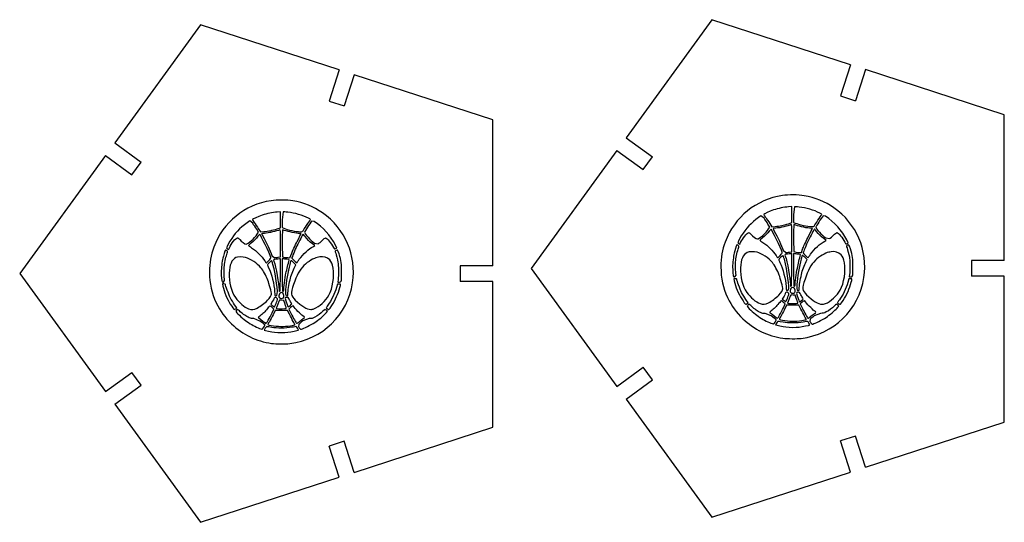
# Model space of a CAD drawing. Header units: millimetres. Extents: x 0 to 276, y 0 to 159.
# Tile 3 of 3: x 125 to 276, y 82 to 159. Entities that reach past the tile are written whole.
import ezdxf

# ---------------------------------------------------------------- set-up
doc = ezdxf.new("R2010")
doc.units = ezdxf.units.MM

msp = doc.modelspace()

# ---------------------------------------------------------------- linework, layer by layer
at = {"color": 7, "linetype": 'Continuous', "lineweight": 25}
for p, q in [((152.91, 158.21), (139.8, 140.16)), ((174.13, 151.32), (152.91, 158.21)), ((231.1, 159), (217.99, 140.95)), ((252.32, 152.11), (231.1, 159)), ((252.32, 152.11), (250.77, 147.35)), ((174.13, 151.32), (172.59, 146.56)), ((176.42, 150.57), (174.87, 145.82)), ((197.64, 143.68), (176.42, 150.57)), ((254.6, 151.37), (253.06, 146.61)), ((275.82, 144.47), (254.6, 151.37)), ((172.59, 146.56), (174.87, 145.82)), ((250.77, 147.35), (253.06, 146.61)), ((197.64, 121.37), (197.64, 143.68)), ((275.82, 122.16), (275.82, 144.47)), ((139.8, 140.16), (143.85, 137.22)), ((217.99, 140.95), (222.03, 138.01)), ((216.58, 139.01), (203.46, 120.96)), ((216.58, 139.01), (220.62, 136.07)), ((138.39, 138.22), (125.28, 120.17)), ((138.39, 138.22), (142.43, 135.28)), ((142.43, 135.28), (143.85, 137.22)), ((220.62, 136.07), (222.03, 138.01)), ((165.15, 129.62), (164.65, 129.58)), ((165.15, 127.17), (165.15, 129.62)), ((165.55, 129.61), (165.42, 128.41)), ((243.33, 130.41), (242.83, 130.37)), ((243.33, 127.97), (243.33, 130.41)), ((243.73, 130.4), (243.61, 129.2)), ((160.9, 127.86), (160.44, 128.22)), ((165.42, 128.41), (165.42, 127.21)), ((170.31, 128.14), (169.91, 128.19)), ((239.08, 128.65), (238.62, 129.01)), ((242.81, 127.8), (243.33, 127.97)), ((243.61, 129.2), (243.61, 128)), ((243.61, 128), (243.84, 127.9)), ((248.49, 128.93), (248.1, 128.98)), ((161.8, 126.5), (161.51, 126.95)), ((161.59, 126.19), (161.8, 126.5)), ((161.76, 127.06), (162.08, 126.55)), ((162.08, 126.55), (162.6, 126.59)), ((164.62, 127.01), (165.15, 127.17)), ((165.42, 127.21), (165.66, 127.11)), ((239.98, 127.29), (239.69, 127.75)), ((239.78, 126.99), (239.98, 127.29)), ((239.95, 127.85), (240.27, 127.34)), ((240.27, 127.34), (240.78, 127.38)), ((243.33, 123.51), (243.33, 125.6)), ((248.6, 125.24), (248.23, 125.52)), ((248.37, 125.13), (248.6, 125.24)), ((248.53, 125.63), (249.1, 125.52)), ((251.96, 124.86), (251.73, 125.31)), ((165.15, 122.72), (165.15, 124.81)), ((170.41, 124.45), (170.04, 124.73)), ((170.18, 124.33), (170.41, 124.45)), ((170.35, 124.84), (170.92, 124.73)), ((173.77, 124.07), (173.55, 124.52)), ((173.61, 123.99), (173.77, 124.07)), ((242.03, 123.73), (242.4, 123.39)), ((242.99, 123.45), (243.33, 123.51)), ((244.79, 123.39), (245.04, 124.06)), ((251.8, 124.78), (251.96, 124.86)), ((163.85, 122.94), (164.22, 122.6)), ((164.81, 122.66), (165.15, 122.72)), ((165.15, 122.45), (164.98, 122.42)), ((165.14, 119.97), (165.15, 122.45)), ((165.6, 122.42), (165.42, 122.45)), ((165.42, 122.45), (165.42, 119.98)), ((166.29, 122.61), (166.6, 122.6)), ((166.6, 122.6), (166.86, 123.27)), ((243.34, 123.25), (243.16, 123.21)), ((243.32, 120.76), (243.34, 123.25)), ((243.78, 123.21), (243.61, 123.25)), ((243.61, 123.25), (243.61, 120.78)), ((244.48, 123.4), (244.79, 123.39)), ((245.67, 122.31), (245.31, 122.66)), ((245.51, 122), (245.67, 122.31)), ((275.82, 122.16), (270.82, 122.16)), ((270.82, 122.16), (270.82, 119.76)), ((167.48, 121.52), (167.13, 121.87)), ((167.33, 121.21), (167.48, 121.52)), ((197.64, 121.37), (192.64, 121.37)), ((192.64, 121.37), (192.64, 118.97)), ((203.46, 120.96), (216.58, 102.91)), ((125.28, 120.17), (138.39, 102.12)), ((156.45, 118.86), (156.61, 119.11)), ((173.97, 119.25), (173.92, 118.86)), ((197.64, 118.97), (192.64, 118.97)), ((197.64, 96.66), (197.64, 118.97)), ((234.69, 119.38), (234.45, 119.38)), ((234.45, 119.38), (234.53, 119.04)), ((234.64, 119.65), (234.8, 119.91)), ((252.05, 119.35), (251.89, 118.81)), ((252.3, 119.37), (252.05, 119.35)), ((252.16, 120.04), (252.11, 119.65)), ((252.11, 119.65), (252.33, 119.65)), ((275.82, 119.76), (270.82, 119.76)), ((275.82, 97.45), (275.82, 119.76)), ((156.5, 118.58), (156.26, 118.58)), ((156.26, 118.58), (156.34, 118.24)), ((173.86, 118.56), (173.7, 118.02)), ((174.12, 118.57), (173.86, 118.56)), ((173.92, 118.86), (174.15, 118.86)), ((163.95, 115.95), (163.67, 115.47)), ((164.7, 116.32), (164.48, 116.52)), ((165.65, 116.06), (165.33, 116.1)), ((165.86, 115.47), (165.65, 116.06)), ((236.65, 115.72), (236.31, 116.21)), ((242.14, 116.74), (241.86, 116.26)), ((241.86, 116.26), (242.01, 116.15)), ((242.89, 117.11), (242.66, 117.31)), ((243.83, 116.85), (243.52, 116.89)), ((244.05, 116.26), (243.83, 116.85)), ((158.47, 114.93), (158.12, 115.41)), ((158.31, 114.8), (158.47, 114.93)), ((163.67, 115.47), (163.83, 115.36)), ((163.86, 114.15), (164.15, 114.74)), ((164.15, 114.74), (163.87, 114.97)), ((164.34, 114.53), (164.02, 113.88)), ((166.24, 114.54), (164.34, 114.53)), ((166.53, 113.94), (166.24, 114.54)), ((166.68, 114.96), (166.45, 114.75)), ((166.45, 114.75), (166.68, 114.24)), ((172.33, 114.42), (172.17, 114.55)), ((172.19, 114.23), (172.33, 114.42)), ((236.5, 115.6), (236.65, 115.72)), ((242.04, 114.94), (242.33, 115.53)), ((242.33, 115.53), (242.06, 115.77)), ((242.52, 115.32), (242.2, 114.68)), ((244.42, 115.33), (242.52, 115.32)), ((244.71, 114.73), (244.42, 115.33)), ((244.86, 115.75), (244.63, 115.55)), ((244.63, 115.55), (244.87, 115.03)), ((250.52, 115.21), (250.36, 115.34)), ((250.37, 115.02), (250.52, 115.21)), ((162, 112.9), (161.09, 113.29)), ((169.54, 113.29), (168.59, 112.93)), ((240.19, 113.69), (239.27, 114.08)), ((246.13, 113.19), (246.1, 112.85)), ((247.72, 114.08), (246.77, 113.72)), ((167.95, 112.4), (167.91, 112.06)), ((216.58, 102.91), (220.62, 105.85)), ((222.03, 103.91), (220.62, 105.85)), ((138.39, 102.12), (142.43, 105.06)), ((143.85, 103.12), (142.43, 105.06)), ((217.99, 100.97), (222.03, 103.91)), ((139.8, 100.18), (143.85, 103.12)), ((217.99, 100.97), (231.1, 82.92)), ((139.8, 100.18), (152.91, 82.13)), ((176.42, 89.76), (197.64, 96.66)), ((254.6, 90.55), (275.82, 97.45)), ((253.06, 95.31), (250.77, 94.57)), ((254.6, 90.55), (253.06, 95.31)), ((174.87, 94.52), (172.59, 93.78)), ((174.13, 89.02), (172.59, 93.78)), ((176.42, 89.76), (174.87, 94.52)), ((252.32, 89.81), (250.77, 94.57)), ((152.91, 82.13), (174.13, 89.02)), ((231.1, 82.92), (252.32, 89.81))]:
    msp.add_line(p, q, dxfattribs=at)
at = {"color": 7, "linetype": 'Continuous', "lineweight": 25, "flags": 128}
for points in [[(163.82, 111.93), (163.35, 112.01), (163.14, 112.05)], [(242.01, 112.72), (241.54, 112.81), (241.33, 112.84)]]:
    msp.add_lwpolyline(points, dxfattribs=at)
at = {"color": 7, "linetype": 'Continuous', "lineweight": 25}
for points in [[(163.71, 131.32), (159.68, 130.71), (156.39, 128.04), (154.95, 124.2)], [(167.02, 131.29), (166.12, 131.44), (164.62, 131.46), (163.71, 131.32)], [(171.58, 129.45), (170.21, 130.4), (168.72, 131.01), (167.02, 131.29)], [(241.9, 132.11), (237.87, 131.5), (234.57, 128.83), (233.14, 125)], [(245.21, 132.08), (244.31, 132.24), (242.8, 132.25), (241.9, 132.11)], [(249.76, 130.25), (248.4, 131.19), (246.9, 131.8), (245.21, 132.08)], [(164.65, 129.58), (163.92, 129.52), (163.1, 129.36), (162.36, 129.11)], [(166.26, 129.55), (165.94, 129.58), (165.62, 129.61), (165.55, 129.61)], [(169.45, 128.62), (168.5, 129.1), (167.32, 129.45), (166.26, 129.55)], [(240.55, 129.9), (239.9, 129.68), (239.05, 129.29), (239.05, 129.21)], [(242.83, 130.37), (242.1, 130.32), (241.28, 130.15), (240.55, 129.9)], [(244.45, 130.34), (244.12, 130.37), (243.8, 130.4), (243.73, 130.4)], [(247.63, 129.41), (246.68, 129.89), (245.5, 130.24), (244.45, 130.34)], [(254.36, 119.57), (254.99, 123.71), (253.2, 127.85), (249.76, 130.25)], [(160.44, 128.22), (159.35, 127.52), (158.35, 126.56), (157.69, 125.56)], [(162.36, 129.11), (161.71, 128.89), (160.86, 128.5), (160.86, 128.42)], [(160.86, 128.42), (160.86, 128.39), (160.99, 128.19), (161.15, 127.97)], [(161.15, 127.97), (161.31, 127.75), (161.58, 127.34), (161.76, 127.06)], [(168.6, 126.72), (168.7, 126.87), (169.57, 128.19), (169.7, 128.36)], [(169.91, 128.19), (169.65, 127.86), (168.84, 126.59), (168.84, 126.51)], [(169.7, 128.36), (169.76, 128.45), (169.74, 128.47), (169.45, 128.62)], [(173.55, 124.52), (172.82, 125.97), (171.65, 127.28), (170.31, 128.14)], [(176.18, 118.77), (176.8, 122.92), (175.02, 127.06), (171.58, 129.45)], [(238.62, 129.01), (237.54, 128.32), (236.54, 127.35), (235.88, 126.36)], [(239.05, 129.21), (239.05, 129.19), (239.18, 128.99), (239.34, 128.76)], [(239.69, 127.75), (239.53, 128), (239.26, 128.4), (239.08, 128.65)], [(239.34, 128.76), (239.49, 128.54), (239.77, 128.13), (239.95, 127.85)], [(246.79, 127.51), (246.88, 127.67), (247.76, 128.98), (247.88, 129.15)], [(248.1, 128.98), (247.83, 128.65), (247.02, 127.38), (247.02, 127.3)], [(247.88, 129.15), (247.95, 129.24), (247.93, 129.27), (247.63, 129.41)], [(251.73, 125.31), (251.01, 126.76), (249.84, 128.07), (248.49, 128.93)], [(161.51, 126.95), (161.35, 127.2), (161.07, 127.61), (160.9, 127.86)], [(162.6, 126.59), (162.88, 126.6), (163.33, 126.67), (163.6, 126.73)], [(165.05, 126.86), (164.52, 126.64), (163.41, 126.38), (162.69, 126.32)], [(163.6, 126.73), (163.87, 126.79), (164.33, 126.91), (164.62, 127.01)], [(165.15, 124.81), (165.15, 126.78), (165.14, 126.9), (165.05, 126.86)], [(165.51, 126.86), (165.43, 126.9), (165.42, 126.78), (165.42, 124.84)], [(167.87, 126.32), (167.19, 126.38), (166.03, 126.65), (165.51, 126.86)], [(165.66, 127.11), (166.2, 126.86), (167.53, 126.58), (168.14, 126.57)], [(168.14, 126.57), (168.49, 126.57), (168.51, 126.58), (168.6, 126.72)], [(168.84, 126.51), (168.84, 126.24), (169.72, 125.26), (170.35, 124.84)], [(238.07, 125.46), (238.33, 125.46), (239.4, 126.41), (239.78, 126.99)], [(239.89, 126.68), (239.59, 126.28), (239.29, 125.97), (238.84, 125.62)], [(240.15, 126.95), (240.12, 126.95), (240, 126.83), (239.89, 126.68)], [(241.84, 123.44), (241.71, 123.97), (240.28, 126.95), (240.15, 126.95)], [(240.88, 127.11), (240.65, 127.09), (240.46, 127.06), (240.46, 127.04)], [(240.46, 127.04), (240.46, 127.03), (240.54, 126.87), (240.64, 126.68)], [(240.64, 126.68), (241.17, 125.73), (241.77, 124.47), (242.03, 123.73)], [(240.78, 127.38), (241.07, 127.4), (241.52, 127.46), (241.79, 127.52)], [(243.24, 127.66), (242.7, 127.43), (241.6, 127.17), (240.88, 127.11)], [(241.79, 127.52), (242.06, 127.58), (242.51, 127.7), (242.81, 127.8)], [(243.33, 125.6), (243.33, 127.57), (243.33, 127.69), (243.24, 127.66)], [(243.7, 127.66), (243.61, 127.69), (243.61, 127.58), (243.61, 125.63)], [(246.06, 127.11), (245.38, 127.17), (244.22, 127.44), (243.7, 127.66)], [(243.84, 127.9), (244.39, 127.66), (245.71, 127.37), (246.33, 127.36)], [(246.8, 126.98), (246.75, 126.98), (246.17, 125.89), (245.83, 125.19)], [(245.89, 125.89), (246.22, 126.53), (246.48, 127.06), (246.48, 127.06)], [(246.48, 127.06), (246.48, 127.07), (246.29, 127.09), (246.06, 127.11)], [(246.33, 127.36), (246.67, 127.36), (246.7, 127.37), (246.79, 127.51)], [(247.11, 126.61), (246.96, 126.81), (246.82, 126.98), (246.8, 126.98)], [(247.02, 127.3), (247.02, 127.03), (247.91, 126.05), (248.53, 125.63)], [(248.23, 125.52), (247.73, 125.9), (247.45, 126.18), (247.11, 126.61)], [(157.69, 125.56), (157.34, 125.03), (156.91, 124.24), (156.91, 124.12)], [(157.33, 124.12), (157.57, 124.72), (158.34, 125.64), (158.58, 125.64)], [(158.58, 125.64), (158.63, 125.64), (158.78, 125.52), (158.91, 125.36)], [(158.91, 125.36), (159.15, 125.08), (159.73, 124.67), (159.88, 124.67)], [(159.88, 124.67), (160.15, 124.67), (161.21, 125.62), (161.59, 126.19)], [(161.71, 125.89), (161.41, 125.49), (161.1, 125.18), (160.66, 124.82)], [(161.97, 126.16), (161.93, 126.16), (161.82, 126.04), (161.71, 125.89)], [(163.66, 122.65), (163.53, 123.18), (162.09, 126.16), (161.97, 126.16)], [(162.69, 126.32), (162.46, 126.3), (162.27, 126.27), (162.27, 126.25)], [(162.27, 126.25), (162.27, 126.24), (162.36, 126.07), (162.46, 125.89)], [(162.46, 125.89), (162.99, 124.94), (163.58, 123.68), (163.85, 122.94)], [(166.86, 123.27), (167, 123.63), (167.38, 124.46), (167.71, 125.1)], [(168.61, 126.19), (168.57, 126.19), (167.98, 125.1), (167.65, 124.39)], [(167.71, 125.1), (168.03, 125.74), (168.29, 126.27), (168.29, 126.27)], [(168.29, 126.27), (168.29, 126.28), (168.11, 126.3), (167.87, 126.32)], [(168.93, 125.82), (168.77, 126.02), (168.63, 126.19), (168.61, 126.19)], [(170.04, 124.73), (169.55, 125.1), (169.26, 125.38), (168.93, 125.82)], [(170.92, 124.73), (171.04, 124.8), (171.32, 125.03), (171.54, 125.25)], [(171.54, 125.25), (171.75, 125.47), (171.97, 125.64), (172.03, 125.64)], [(172.03, 125.64), (172.25, 125.64), (172.91, 124.83), (173.24, 124.16)], [(233.14, 125), (232.69, 123.8), (232.49, 122.62), (232.49, 121.19)], [(235.88, 126.36), (235.52, 125.83), (235.09, 125.03), (235.09, 124.91)], [(235.51, 124.92), (235.76, 125.51), (236.52, 126.43), (236.76, 126.43)], [(236.76, 126.43), (236.82, 126.43), (236.97, 126.31), (237.1, 126.16)], [(237.1, 126.16), (237.34, 125.87), (237.91, 125.46), (238.07, 125.46)], [(238.84, 125.62), (238.63, 125.44), (238.45, 125.28), (238.45, 125.26)], [(238.45, 125.26), (238.45, 125.25), (238.66, 125.09), (238.92, 124.92)], [(243.61, 125.63), (243.61, 124.33), (243.63, 123.55), (243.66, 123.53)], [(245.04, 124.06), (245.19, 124.43), (245.57, 125.25), (245.89, 125.89)], [(245.83, 125.19), (245.57, 124.63), (245.07, 123.42), (245.07, 123.34)], [(246.21, 123.14), (246.78, 123.95), (247.69, 124.78), (248.37, 125.13)], [(249.1, 125.52), (249.23, 125.59), (249.5, 125.82), (249.72, 126.04)], [(249.72, 126.04), (249.94, 126.26), (250.16, 126.43), (250.21, 126.43)], [(250.21, 126.43), (250.44, 126.43), (251.1, 125.63), (251.42, 124.95)], [(251.42, 124.95), (251.49, 124.81), (251.57, 124.7), (251.59, 124.7)], [(154.95, 124.2), (154.5, 123), (154.3, 121.83), (154.3, 120.4)], [(156.72, 123.76), (156.68, 123.68), (156.42, 122.84), (156.34, 122.52)], [(157.07, 123.55), (157.07, 123.64), (156.76, 123.82), (156.72, 123.76)], [(156.91, 124.12), (156.9, 124.04), (157.09, 123.86), (157.18, 123.85)], [(156.99, 123.27), (157.03, 123.38), (157.07, 123.51), (157.07, 123.55)], [(157.18, 123.85), (157.2, 123.85), (157.27, 123.97), (157.33, 124.12)], [(160.66, 124.82), (160.44, 124.65), (160.26, 124.49), (160.26, 124.47)], [(160.26, 124.47), (160.26, 124.45), (160.48, 124.3), (160.74, 124.12)], [(160.74, 124.12), (161.51, 123.62), (162.26, 122.86), (162.74, 122.11)], [(165.42, 124.84), (165.42, 123.54), (165.44, 122.76), (165.47, 122.74)], [(167.65, 124.39), (167.39, 123.84), (166.88, 122.63), (166.88, 122.55)], [(168.02, 122.35), (168.59, 123.15), (169.5, 123.99), (170.18, 124.33)], [(173.24, 124.16), (173.3, 124.02), (173.38, 123.91), (173.41, 123.91)], [(173.41, 123.91), (173.43, 123.91), (173.52, 123.94), (173.61, 123.99)], [(173.67, 123.72), (173.47, 123.62), (173.47, 123.62), (173.59, 123.3)], [(174.1, 123.17), (173.88, 123.83), (173.88, 123.83), (173.67, 123.72)], [(234.91, 124.55), (234.87, 124.47), (234.61, 123.64), (234.53, 123.31)], [(234.76, 122.19), (234.83, 122.78), (235.03, 123.69), (235.17, 124.06)], [(235.25, 124.34), (235.25, 124.43), (234.95, 124.61), (234.91, 124.55)], [(235.09, 124.91), (235.09, 124.83), (235.28, 124.65), (235.37, 124.65)], [(235.17, 124.06), (235.22, 124.17), (235.25, 124.3), (235.25, 124.34)], [(235.37, 124.65), (235.39, 124.64), (235.45, 124.77), (235.51, 124.92)], [(238.01, 123.42), (237.57, 123.54), (236.76, 123.53), (236.51, 123.4)], [(238.92, 124.92), (239.69, 124.41), (240.44, 123.66), (240.92, 122.91)], [(242.4, 123.39), (242.54, 123.39), (242.8, 123.42), (242.99, 123.45)], [(243.66, 123.53), (243.75, 123.47), (244.17, 123.41), (244.48, 123.4)], [(249.35, 123.5), (249.22, 123.47), (249.05, 123.43), (248.97, 123.42)], [(250.86, 123.05), (250.48, 123.44), (249.84, 123.63), (249.35, 123.5)], [(251.59, 124.7), (251.62, 124.7), (251.71, 124.73), (251.8, 124.78)], [(251.86, 124.51), (251.66, 124.41), (251.66, 124.41), (251.77, 124.09)], [(251.77, 124.09), (251.89, 123.77), (252.04, 123.17), (252.13, 122.72)], [(252.28, 123.96), (252.07, 124.62), (252.07, 124.62), (251.86, 124.51)], [(252.68, 121.11), (252.69, 122.4), (252.61, 122.93), (252.28, 123.96)], [(156.34, 122.52), (156.21, 122.01), (156.09, 120.97), (156.09, 120.39)], [(156.58, 121.4), (156.64, 121.99), (156.84, 122.9), (156.99, 123.27)], [(158.32, 122.61), (157.68, 122.28), (157.35, 121.51), (157.3, 120.25)], [(159.82, 122.63), (159.38, 122.75), (158.58, 122.74), (158.32, 122.61)], [(162.17, 121.06), (161.57, 121.76), (160.57, 122.43), (159.82, 122.63)], [(162.74, 122.11), (162.83, 121.98), (162.92, 121.85), (162.95, 121.83)], [(162.95, 121.83), (162.98, 121.8), (163.15, 121.94), (163.35, 122.15)], [(163.79, 122.16), (163.7, 122.12), (163.14, 121.56), (163.14, 121.5)], [(163.35, 122.15), (163.64, 122.46), (163.69, 122.53), (163.66, 122.65)], [(164, 121.56), (163.91, 121.9), (163.81, 122.17), (163.79, 122.16)], [(164.5, 122.35), (164.05, 122.31), (164.06, 122.31), (164.15, 122.05)], [(164.15, 122.05), (164.42, 121.27), (164.93, 118.48), (164.93, 117.75)], [(164.22, 122.6), (164.35, 122.6), (164.62, 122.63), (164.81, 122.66)], [(164.98, 122.42), (164.88, 122.4), (164.67, 122.37), (164.5, 122.35)], [(165.47, 122.74), (165.57, 122.68), (165.98, 122.61), (166.29, 122.61)], [(166.14, 122.35), (165.94, 122.36), (165.69, 122.4), (165.6, 122.42)], [(165.99, 120.23), (166.11, 120.81), (166.33, 121.73), (166.48, 122.23)], [(166.48, 122.23), (166.5, 122.3), (166.44, 122.32), (166.14, 122.35)], [(167.13, 121.87), (166.71, 122.29), (166.76, 122.34), (166.48, 121.17)], [(166.88, 122.55), (166.88, 122.48), (167.61, 121.79), (167.64, 121.83)], [(167.64, 121.83), (167.66, 121.85), (167.83, 122.09), (168.02, 122.35)], [(170.78, 122.63), (170.27, 122.56), (169.33, 122), (168.74, 121.41)], [(171.17, 122.71), (171.03, 122.67), (170.86, 122.64), (170.78, 122.63)], [(172.68, 122.26), (172.29, 122.65), (171.65, 122.84), (171.17, 122.71)], [(173.21, 121), (173.09, 121.66), (172.97, 121.96), (172.68, 122.26)], [(173.59, 123.3), (173.7, 122.98), (173.85, 122.38), (173.94, 121.92)], [(174.5, 120.32), (174.5, 121.61), (174.43, 122.14), (174.1, 123.17)], [(234.53, 123.31), (234.4, 122.81), (234.28, 121.76), (234.28, 121.18)], [(234.8, 119.91), (234.72, 120.51), (234.7, 121.63), (234.76, 122.19)], [(236.51, 123.4), (235.87, 123.07), (235.53, 122.3), (235.48, 121.05)], [(240.36, 121.85), (239.76, 122.55), (238.75, 123.23), (238.01, 123.42)], [(240.92, 122.91), (241.01, 122.77), (241.11, 122.64), (241.14, 122.62)], [(241.14, 122.62), (241.17, 122.6), (241.34, 122.73), (241.53, 122.94)], [(241.98, 122.95), (241.88, 122.91), (241.33, 122.35), (241.33, 122.29)], [(241.33, 122.29), (241.33, 122.26), (241.41, 122.06), (241.51, 121.85)], [(241.53, 122.94), (241.82, 123.25), (241.87, 123.33), (241.84, 123.44)], [(242.19, 122.35), (242.09, 122.69), (242, 122.96), (241.98, 122.95)], [(242.8, 117.67), (243.01, 117.93), (242.65, 120.67), (242.19, 122.35)], [(242.69, 123.14), (242.23, 123.1), (242.24, 123.11), (242.33, 122.84)], [(242.33, 122.84), (242.61, 122.07), (243.12, 119.28), (243.12, 118.54)], [(243.16, 123.21), (243.07, 123.19), (242.85, 123.16), (242.69, 123.14)], [(244.33, 123.14), (244.12, 123.16), (243.88, 123.19), (243.78, 123.21)], [(244.66, 121.97), (244.37, 120.79), (244.1, 118.98), (244.08, 118.17)], [(244.18, 121.02), (244.29, 121.6), (244.52, 122.52), (244.67, 123.02)], [(244.67, 123.02), (244.69, 123.09), (244.63, 123.11), (244.33, 123.14)], [(245.31, 122.66), (244.89, 123.08), (244.95, 123.14), (244.66, 121.97)], [(244.8, 120.01), (244.96, 120.67), (245.23, 121.43), (245.51, 122)], [(245.07, 123.34), (245.07, 123.27), (245.79, 122.58), (245.83, 122.62)], [(246.93, 122.2), (246.26, 121.53), (245.79, 120.68), (245.35, 119.3)], [(245.83, 122.62), (245.85, 122.64), (246.02, 122.88), (246.21, 123.14)], [(248.97, 123.42), (248.46, 123.35), (247.51, 122.79), (246.93, 122.2)], [(251.39, 121.79), (251.28, 122.45), (251.15, 122.75), (250.86, 123.05)], [(252.13, 122.72), (252.21, 122.28), (252.23, 120.64), (252.16, 120.04)], [(156.61, 119.11), (156.53, 119.71), (156.51, 120.84), (156.58, 121.4)], [(163.22, 119.14), (162.93, 119.89), (162.51, 120.66), (162.17, 121.06)], [(163.14, 121.5), (163.14, 121.46), (163.23, 121.26), (163.33, 121.06)], [(163.33, 121.06), (163.79, 120.13), (164.2, 118.51), (164.26, 117.4)], [(164.61, 116.88), (164.82, 117.14), (164.47, 119.87), (164, 121.56)], [(166.48, 121.17), (166.19, 120), (165.91, 118.19), (165.9, 117.38)], [(166.61, 119.21), (166.77, 119.88), (167.04, 120.64), (167.33, 121.21)], [(168.74, 121.41), (168.07, 120.74), (167.61, 119.89), (167.16, 118.51)], [(172.54, 116.85), (173.14, 117.95), (173.42, 119.73), (173.21, 121)], [(173.94, 121.92), (174.02, 121.49), (174.04, 119.85), (173.97, 119.25)], [(232.49, 121.19), (232.49, 119.39), (232.79, 118.04), (233.52, 116.5)], [(234.28, 121.18), (234.28, 120.64), (234.35, 119.79), (234.41, 119.7)], [(235.48, 121.05), (235.43, 119.62), (235.77, 118.32), (236.46, 117.29)], [(241.41, 119.93), (241.12, 120.68), (240.69, 121.45), (240.36, 121.85)], [(241.51, 121.85), (241.97, 120.92), (242.39, 119.3), (242.45, 118.2)], [(243.15, 118.27), (243.29, 118.13), (243.31, 118.38), (243.32, 120.76)], [(243.61, 120.78), (243.61, 119.42), (243.62, 118.29), (243.64, 118.27)], [(243.82, 118.41), (243.82, 118.72), (244.03, 120.27), (244.18, 121.02)], [(250.73, 117.64), (251.32, 118.74), (251.61, 120.53), (251.39, 121.79)], [(252.62, 119.8), (252.66, 119.89), (252.68, 120.37), (252.68, 121.11)], [(154.3, 120.4), (154.3, 118.6), (154.6, 117.25), (155.34, 115.71)], [(156.09, 120.39), (156.09, 119.85), (156.17, 119), (156.23, 118.91)], [(157.3, 120.25), (157.24, 118.83), (157.58, 117.53), (158.28, 116.49)], [(163.79, 117.03), (163.79, 117.23), (163.41, 118.66), (163.22, 119.14)], [(164.97, 117.48), (165.11, 117.34), (165.12, 117.58), (165.14, 119.97)], [(165.42, 119.98), (165.42, 118.63), (165.44, 117.5), (165.46, 117.48)], [(165.64, 117.62), (165.64, 117.93), (165.85, 119.48), (165.99, 120.23)], [(166.29, 117.06), (166.29, 117.48), (166.44, 118.49), (166.61, 119.21)], [(174.15, 118.86), (174.34, 118.86), (174.38, 118.88), (174.43, 119.01)], [(174.43, 119.01), (174.47, 119.1), (174.5, 119.58), (174.5, 120.32)], [(234.41, 119.7), (234.43, 119.67), (234.53, 119.65), (234.64, 119.65)], [(234.53, 119.04), (234.71, 118.2), (235.2, 117.03), (235.67, 116.3)], [(234.93, 119.29), (234.93, 119.36), (234.87, 119.38), (234.69, 119.38)], [(235.66, 117.29), (235.39, 117.84), (234.93, 119.1), (234.93, 119.29)], [(241.98, 117.82), (241.98, 118.02), (241.59, 119.45), (241.41, 119.93)], [(244.47, 117.85), (244.47, 118.27), (244.63, 119.28), (244.8, 120.01)], [(244.75, 110.26), (249.73, 110.87), (253.62, 114.64), (254.36, 119.57)], [(245.35, 119.3), (244.87, 117.84), (244.9, 117.6), (245.6, 116.91)], [(252.53, 119.28), (252.56, 119.37), (252.53, 119.38), (252.3, 119.37)], [(252.33, 119.65), (252.53, 119.65), (252.57, 119.67), (252.62, 119.8)], [(252.42, 118.84), (252.47, 119.03), (252.52, 119.23), (252.53, 119.28)], [(156.23, 118.91), (156.25, 118.88), (156.35, 118.86), (156.45, 118.86)], [(156.34, 118.24), (156.53, 117.41), (157.02, 116.23), (157.48, 115.5)], [(156.74, 118.5), (156.74, 118.56), (156.68, 118.58), (156.5, 118.58)], [(157.48, 116.49), (157.21, 117.05), (156.74, 118.31), (156.74, 118.5)], [(164.93, 117.75), (164.93, 117.62), (164.95, 117.5), (164.97, 117.48)], [(165.46, 117.48), (165.55, 117.39), (165.64, 117.45), (165.64, 117.62)], [(166.56, 109.47), (171.55, 110.08), (175.44, 113.85), (176.18, 118.77)], [(167.16, 118.51), (166.69, 117.05), (166.71, 116.81), (167.42, 116.12)], [(173.7, 118.02), (173.44, 117.09), (172.92, 116.03), (172.41, 115.35)], [(172.98, 115.27), (173.56, 116.14), (174, 117.13), (174.23, 118.05)], [(174.35, 118.49), (174.37, 118.58), (174.35, 118.59), (174.12, 118.57)], [(174.23, 118.05), (174.28, 118.24), (174.33, 118.44), (174.35, 118.49)], [(241.35, 116.88), (241.71, 117.27), (241.98, 117.67), (241.98, 117.82)], [(242.45, 118.2), (242.48, 117.61), (242.49, 117.58), (242.6, 117.58)], [(242.6, 117.58), (242.67, 117.58), (242.76, 117.63), (242.8, 117.67)], [(243.29, 117.97), (243.12, 117.85), (243.05, 117.65), (243.1, 117.4)], [(243.12, 118.54), (243.12, 118.41), (243.13, 118.29), (243.15, 118.27)], [(243.59, 118.01), (243.46, 118.07), (243.42, 118.07), (243.29, 117.97)], [(243.85, 117.43), (243.89, 117.68), (243.79, 117.91), (243.59, 118.01)], [(243.64, 118.27), (243.73, 118.18), (243.82, 118.25), (243.82, 118.41)], [(244.08, 118.17), (244.07, 117.71), (244.13, 117.58), (244.34, 117.58)], [(244.34, 117.58), (244.46, 117.58), (244.47, 117.61), (244.47, 117.85)], [(248.46, 115.58), (249.26, 115.88), (250.27, 116.8), (250.73, 117.64)], [(251.89, 118.81), (251.62, 117.88), (251.11, 116.82), (250.6, 116.14)], [(251.17, 116.06), (251.74, 116.93), (252.19, 117.92), (252.42, 118.84)], [(158.12, 115.41), (157.93, 115.68), (157.64, 116.17), (157.48, 116.49)], [(158.28, 116.49), (158.77, 115.76), (159.65, 115.01), (160.28, 114.78)], [(161.56, 114.9), (162.12, 115.18), (162.76, 115.65), (163.16, 116.09)], [(163.16, 116.09), (163.52, 116.48), (163.79, 116.88), (163.79, 117.03)], [(164.23, 116.48), (164.23, 116.45), (164.1, 116.22), (163.95, 115.95)], [(164.48, 116.52), (164.34, 116.52), (164.23, 116.5), (164.23, 116.48)], [(164.26, 117.4), (164.3, 116.82), (164.3, 116.79), (164.42, 116.79)], [(164.42, 116.79), (164.48, 116.79), (164.57, 116.83), (164.61, 116.88)], [(164.47, 115.58), (164.58, 115.88), (164.69, 116.21), (164.7, 116.32)], [(164.98, 116.1), (164.94, 116.06), (164.5, 114.94), (164.5, 114.88)], [(165.1, 117.18), (164.93, 117.06), (164.87, 116.86), (164.92, 116.61)], [(164.92, 116.61), (164.96, 116.4), (165.14, 116.33), (165.46, 116.39)], [(165.33, 116.1), (165.16, 116.12), (165, 116.12), (164.98, 116.1)], [(165.41, 117.22), (165.27, 117.28), (165.24, 117.27), (165.1, 117.18)], [(165.66, 116.63), (165.71, 116.89), (165.61, 117.12), (165.41, 117.22)], [(165.46, 116.39), (165.6, 116.42), (165.63, 116.46), (165.66, 116.63)], [(166.13, 116.52), (165.77, 116.52), (165.78, 116.45), (166.21, 115.31)], [(165.9, 117.38), (165.89, 116.92), (165.95, 116.79), (166.16, 116.79)], [(166.42, 116.34), (166.35, 116.5), (166.32, 116.52), (166.13, 116.52)], [(166.16, 116.79), (166.28, 116.79), (166.29, 116.81), (166.29, 117.06)], [(166.69, 115.86), (166.58, 116.02), (166.46, 116.23), (166.42, 116.34)], [(167.42, 116.12), (168.34, 115.22), (169.2, 114.69), (169.77, 114.68)], [(170.27, 114.79), (171.07, 115.09), (172.09, 116.01), (172.54, 116.85)], [(233.52, 116.5), (234.16, 115.17), (234.8, 114.28), (235.86, 113.25)], [(236.31, 116.21), (236.12, 116.47), (235.83, 116.96), (235.66, 117.29)], [(235.67, 116.3), (235.96, 115.85), (236.24, 115.47), (236.3, 115.47)], [(236.46, 117.29), (236.96, 116.55), (237.84, 115.8), (238.47, 115.58)], [(239.75, 115.69), (240.31, 115.97), (240.94, 116.44), (241.35, 116.88)], [(241.73, 116.01), (241.69, 116.01), (241.52, 115.83), (241.35, 115.62)], [(242.06, 115.77), (241.91, 115.9), (241.76, 116.01), (241.73, 116.01)], [(242.01, 116.15), (242.1, 116.09), (242.2, 116), (242.25, 115.94)], [(242.41, 117.27), (242.41, 117.25), (242.29, 117.01), (242.14, 116.74)], [(242.25, 115.94), (242.29, 115.89), (242.36, 115.85), (242.39, 115.85)], [(242.39, 115.85), (242.42, 115.85), (242.54, 116.09), (242.66, 116.38)], [(242.66, 117.31), (242.53, 117.31), (242.41, 117.29), (242.41, 117.27)], [(242.66, 116.38), (242.77, 116.67), (242.87, 117), (242.89, 117.11)], [(243.17, 116.89), (243.13, 116.85), (242.68, 115.73), (242.68, 115.67)], [(243.1, 117.4), (243.14, 117.19), (243.33, 117.12), (243.65, 117.18)], [(243.52, 116.89), (243.34, 116.91), (243.19, 116.91), (243.17, 116.89)], [(243.65, 117.18), (243.79, 117.21), (243.82, 117.25), (243.85, 117.43)], [(244.31, 117.31), (243.96, 117.31), (243.96, 117.25), (244.4, 116.11)], [(244.23, 115.64), (244.25, 115.66), (244.17, 115.94), (244.05, 116.26)], [(244.6, 117.13), (244.53, 117.29), (244.5, 117.31), (244.31, 117.31)], [(244.4, 116.11), (244.45, 115.96), (244.5, 115.85), (244.51, 115.85)], [(244.51, 115.85), (244.52, 115.85), (244.65, 115.94), (244.8, 116.05)], [(244.87, 116.65), (244.77, 116.81), (244.65, 117.03), (244.6, 117.13)], [(244.8, 116.05), (244.95, 116.16), (245.07, 116.28), (245.07, 116.31)], [(245.31, 116), (245.28, 116.05), (245.07, 115.94), (244.86, 115.75)], [(245.07, 116.31), (245.07, 116.34), (244.98, 116.49), (244.87, 116.65)], [(246.76, 114.48), (246.43, 114.7), (245.53, 115.63), (245.31, 116)], [(245.6, 116.91), (246.53, 116.01), (247.38, 115.48), (247.96, 115.47)], [(250.6, 116.14), (250.45, 115.95), (250.33, 115.77), (250.33, 115.74)], [(250.51, 115.56), (250.72, 115.39), (250.73, 115.39), (251.17, 116.06)], [(155.34, 115.71), (155.97, 114.38), (156.61, 113.49), (157.68, 112.46)], [(157.48, 115.5), (157.77, 115.05), (158.06, 114.68), (158.11, 114.68)], [(158.11, 114.68), (158.14, 114.68), (158.23, 114.73), (158.31, 114.8)], [(158.6, 114.67), (158.53, 114.67), (158.31, 114.47), (158.31, 114.4)], [(159.01, 114.34), (158.81, 114.53), (158.63, 114.67), (158.6, 114.67)], [(160.28, 114.78), (160.76, 114.62), (161.05, 114.64), (161.56, 114.9)], [(163.16, 114.82), (162.78, 114.35), (162.4, 113.98), (162.01, 113.68)], [(163.54, 115.22), (163.51, 115.22), (163.34, 115.04), (163.16, 114.82)], [(163.87, 114.97), (163.72, 115.11), (163.57, 115.21), (163.54, 115.22)], [(163.83, 115.36), (163.91, 115.3), (164.02, 115.2), (164.06, 115.15)], [(164.06, 115.15), (164.11, 115.1), (164.17, 115.06), (164.2, 115.06)], [(164.2, 115.06), (164.24, 115.06), (164.36, 115.29), (164.47, 115.58)], [(164.5, 114.88), (164.5, 114.86), (164.55, 114.83), (164.62, 114.82)], [(164.62, 114.82), (164.8, 114.78), (166, 114.8), (166.04, 114.85)], [(166.04, 114.85), (166.06, 114.87), (165.98, 115.15), (165.86, 115.47)], [(166.21, 115.31), (166.27, 115.17), (166.32, 115.06), (166.33, 115.06)], [(166.33, 115.06), (166.34, 115.06), (166.47, 115.15), (166.61, 115.26)], [(166.61, 115.26), (166.76, 115.37), (166.88, 115.48), (166.88, 115.52)], [(167.12, 115.21), (167.09, 115.26), (166.89, 115.14), (166.68, 114.96)], [(166.88, 115.52), (166.88, 115.55), (166.8, 115.7), (166.69, 115.86)], [(168.58, 113.69), (168.25, 113.9), (167.35, 114.84), (167.12, 115.21)], [(169.77, 114.68), (169.88, 114.68), (170.11, 114.73), (170.27, 114.79)], [(171.65, 114.43), (171.3, 114.06), (170.87, 113.74), (170.41, 113.5)], [(171.95, 114.67), (171.92, 114.67), (171.79, 114.56), (171.65, 114.43)], [(172.17, 114.55), (172.08, 114.62), (171.98, 114.67), (171.95, 114.67)], [(172.41, 115.35), (172.27, 115.15), (172.15, 114.97), (172.15, 114.95)], [(172.15, 114.95), (172.15, 114.92), (172.22, 114.84), (172.32, 114.76)], [(172.32, 114.76), (172.54, 114.59), (172.54, 114.6), (172.98, 115.27)], [(236.3, 115.47), (236.33, 115.47), (236.42, 115.52), (236.5, 115.6)], [(236.79, 115.47), (236.71, 115.46), (236.5, 115.26), (236.5, 115.19)], [(236.5, 115.19), (236.5, 115.09), (237.48, 114.16), (237.97, 113.79)], [(237.2, 115.14), (237, 115.32), (236.82, 115.47), (236.79, 115.47)], [(238.55, 114.21), (238.09, 114.42), (237.65, 114.72), (237.2, 115.14)], [(238.47, 115.58), (238.94, 115.41), (239.24, 115.43), (239.75, 115.69)], [(240.19, 114.47), (239.9, 114.25), (239.9, 114.25), (240.02, 114.17)], [(241.35, 115.62), (240.97, 115.14), (240.59, 114.77), (240.19, 114.47)], [(241.46, 113.82), (241.62, 114.12), (241.88, 114.62), (242.04, 114.94)], [(242.2, 114.68), (242.03, 114.32), (241.77, 113.84), (241.63, 113.6)], [(242.68, 115.67), (242.68, 115.65), (242.74, 115.63), (242.81, 115.61)], [(242.81, 115.61), (242.98, 115.57), (244.19, 115.6), (244.23, 115.64)], [(245.28, 113.65), (245.13, 113.92), (244.87, 114.41), (244.71, 114.73)], [(244.87, 115.03), (245.1, 114.54), (245.62, 113.57), (245.74, 113.42)], [(247.02, 114.27), (247.02, 114.3), (246.9, 114.39), (246.76, 114.48)], [(247.96, 115.47), (248.07, 115.47), (248.29, 115.52), (248.46, 115.58)], [(249.84, 115.22), (249.48, 114.85), (249.05, 114.53), (248.6, 114.3)], [(248.79, 113.62), (249.37, 114.04), (250.14, 114.72), (250.37, 115.02)], [(250.14, 115.47), (250.11, 115.47), (249.97, 115.36), (249.84, 115.22)], [(250.36, 115.34), (250.27, 115.41), (250.17, 115.47), (250.14, 115.47)], [(250.33, 115.74), (250.33, 115.71), (250.41, 115.63), (250.51, 115.56)], [(158.31, 114.4), (158.31, 114.3), (159.29, 113.37), (159.79, 113)], [(160.37, 113.41), (159.91, 113.62), (159.46, 113.93), (159.01, 114.34)], [(159.79, 113), (160.04, 112.81), (160.48, 112.52), (160.76, 112.36)], [(161.09, 113.29), (160.76, 113.26), (160.69, 113.27), (160.37, 113.41)], [(162.01, 113.68), (161.71, 113.46), (161.71, 113.46), (161.83, 113.38)], [(161.83, 113.38), (162.14, 113.16), (162.85, 112.59), (162.86, 112.55)], [(162.86, 112.55), (162.91, 112.44), (162.99, 112.54), (163.27, 113.03)], [(163.27, 113.03), (163.43, 113.32), (163.7, 113.83), (163.86, 114.15)], [(164.02, 113.88), (163.84, 113.53), (163.58, 113.04), (163.45, 112.81)], [(167.09, 112.86), (166.94, 113.13), (166.68, 113.61), (166.53, 113.94)], [(166.68, 114.24), (166.91, 113.75), (167.43, 112.77), (167.55, 112.63)], [(168.59, 112.93), (168.32, 112.73), (168.03, 112.49), (167.95, 112.4)], [(167.99, 112.79), (168.14, 112.92), (168.4, 113.12), (168.55, 113.23)], [(168.55, 113.23), (168.71, 113.34), (168.84, 113.46), (168.84, 113.48)], [(168.84, 113.48), (168.84, 113.5), (168.72, 113.6), (168.58, 113.69)], [(170.41, 113.5), (170.03, 113.31), (169.97, 113.29), (169.54, 113.29)], [(170.61, 112.83), (171.18, 113.24), (171.96, 113.93), (172.19, 114.23)], [(235.86, 113.25), (237.51, 111.65), (239.7, 110.59), (241.98, 110.29)], [(237.97, 113.79), (238.22, 113.6), (238.66, 113.32), (238.95, 113.15)], [(239.27, 114.08), (238.94, 114.05), (238.88, 114.06), (238.55, 114.21)], [(238.95, 113.15), (239.5, 112.84), (240.45, 112.43), (240.54, 112.46)], [(240.02, 114.17), (240.32, 113.95), (241.03, 113.38), (241.05, 113.34)], [(240.85, 113.19), (240.79, 113.23), (240.5, 113.46), (240.19, 113.69)], [(240.77, 112.74), (240.98, 113.04), (240.98, 113.09), (240.85, 113.19)], [(241.05, 113.34), (241.09, 113.23), (241.18, 113.33), (241.46, 113.82)], [(241.63, 113.6), (241.46, 113.3), (241.4, 113.16), (241.44, 113.13)], [(241.44, 113.13), (241.47, 113.11), (241.68, 113.06), (241.89, 113.03)], [(241.89, 113.03), (242.95, 112.85), (243.82, 112.84), (244.88, 113)], [(244.88, 113), (245.21, 113.05), (245.5, 113.1), (245.52, 113.13)], [(245.52, 113.13), (245.54, 113.15), (245.43, 113.39), (245.28, 113.65)], [(245.74, 113.42), (245.82, 113.31), (245.88, 113.33), (246.18, 113.58)], [(246.77, 113.72), (246.51, 113.52), (246.22, 113.28), (246.13, 113.19)], [(246.18, 113.58), (246.33, 113.71), (246.58, 113.91), (246.74, 114.02)], [(246.7, 112.51), (247.19, 112.68), (248.29, 113.26), (248.79, 113.62)], [(246.74, 114.02), (246.89, 114.14), (247.02, 114.25), (247.02, 114.27)], [(248.6, 114.3), (248.22, 114.1), (248.15, 114.09), (247.72, 114.08)], [(157.68, 112.46), (159.33, 110.86), (161.52, 109.8), (163.79, 109.5)], [(160.76, 112.36), (161.32, 112.05), (162.26, 111.64), (162.36, 111.67)], [(162.66, 112.4), (162.61, 112.44), (162.31, 112.67), (162, 112.9)], [(162.36, 111.67), (162.39, 111.68), (162.49, 111.81), (162.59, 111.95)], [(162.59, 111.95), (162.79, 112.25), (162.8, 112.3), (162.66, 112.4)], [(162.83, 111.82), (162.73, 111.68), (162.66, 111.56), (162.67, 111.54)], [(162.67, 111.54), (162.72, 111.49), (163.83, 111.26), (164.25, 111.21)], [(163.14, 112.05), (163.03, 112.07), (162.97, 112.03), (162.83, 111.82)], [(163.45, 112.81), (163.27, 112.51), (163.21, 112.36), (163.25, 112.34)], [(163.25, 112.34), (163.29, 112.32), (163.49, 112.27), (163.7, 112.23)], [(163.7, 112.23), (164.77, 112.06), (165.64, 112.05), (166.69, 112.2)], [(166.87, 111.95), (166, 111.8), (164.62, 111.79), (163.82, 111.93)], [(166.26, 111.2), (166.8, 111.26), (167.81, 111.47), (167.88, 111.53)], [(166.69, 112.2), (167.02, 112.25), (167.31, 112.31), (167.33, 112.33)], [(167.55, 112.07), (167.54, 112.07), (167.23, 112.02), (166.87, 111.95)], [(167.33, 112.33), (167.36, 112.36), (167.25, 112.59), (167.09, 112.86)], [(167.55, 112.63), (167.63, 112.52), (167.69, 112.54), (167.99, 112.79)], [(167.88, 111.53), (167.92, 111.57), (167.61, 112.07), (167.55, 112.07)], [(167.91, 112.06), (167.98, 111.96), (168.08, 111.82), (168.13, 111.76)], [(168.13, 111.76), (168.23, 111.61), (168.21, 111.62), (168.51, 111.72)], [(168.51, 111.72), (169.01, 111.89), (170.1, 112.47), (170.61, 112.83)], [(240.54, 112.46), (240.57, 112.47), (240.67, 112.6), (240.77, 112.74)], [(241.01, 112.61), (240.91, 112.48), (240.84, 112.35), (240.86, 112.34)], [(240.86, 112.34), (240.91, 112.28), (242.02, 112.05), (242.44, 112)], [(241.33, 112.84), (241.21, 112.87), (241.16, 112.83), (241.01, 112.61)], [(245.05, 112.74), (244.18, 112.59), (242.8, 112.58), (242.01, 112.72)], [(242.44, 112), (243.05, 111.93), (243.87, 111.93), (244.45, 111.99)], [(244.45, 111.99), (244.99, 112.05), (245.99, 112.26), (246.07, 112.32)], [(245.73, 112.86), (245.72, 112.86), (245.41, 112.81), (245.05, 112.74)], [(246.07, 112.32), (246.11, 112.36), (245.8, 112.86), (245.73, 112.86)], [(246.1, 112.85), (246.17, 112.75), (246.27, 112.62), (246.31, 112.55)], [(246.31, 112.55), (246.42, 112.41), (246.39, 112.41), (246.7, 112.51)], [(164.25, 111.21), (164.86, 111.14), (165.69, 111.14), (166.26, 111.2)], [(241.98, 110.29), (242.67, 110.2), (244.12, 110.18), (244.75, 110.26)], [(163.79, 109.5), (164.48, 109.4), (165.93, 109.39), (166.56, 109.47)]]:
    msp.add_open_spline(points, degree=3, dxfattribs=at)

doc.saveas('drawing.dxf')
